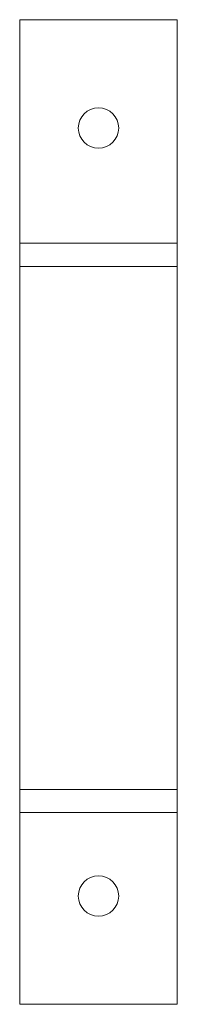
# Paper-space layout '_Dessus' of a CAD drawing. Header units: millimetres. Extents: x 0 to 8, y 0 to 50.
import ezdxf

# ---------------------------------------------------------------- set-up
doc = ezdxf.new("R2010")
doc.units = ezdxf.units.MM

psp = doc.layouts.new('_Dessus')

# ---------------------------------------------------------------- linework, layer by layer
at = {"color": 7, "linetype": 'Continuous', "lineweight": 15}
for p, q in [((8, 50), (0, 50)), ((0, 50), (0, 0)), ((8, 50), (8, 0)), ((0, 38.648), (8, 38.648)), ((8, 37.475), (0, 37.475)), ((0, 10.905), (8, 10.905)), ((8, 9.732), (0, 9.732)), ((8, 0), (0, 0))]:
    psp.add_line(p, q, dxfattribs=at)
for centre in [(4, 44.5), (4, 5.5)]:
    psp.add_circle(centre, 1.025, dxfattribs=at)

doc.saveas('drawing.dxf')
